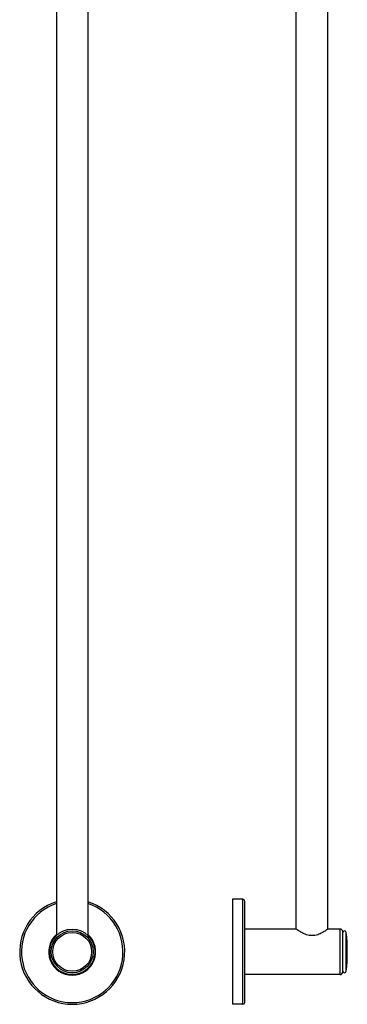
# Model space of a CAD drawing. Header units: millimetres. Extents: x 22 to 369, y -437 to 1899.
# Tile 6 of 9: x 98 to 286, y 739 to 1301. Entities that reach past the tile are written whole.
import ezdxf

# ---------------------------------------------------------------- set-up
doc = ezdxf.new("R2010")
doc.units = ezdxf.units.MM
doc.header["$LTSCALE"] = 46.255
doc.layers.get('0').update_dxf_attribs({"linetype": 'CONTINUOUS'})
doc.layers.add('ACHSEN', color=7, linetype='CONTINUOUS')

msp = doc.modelspace()

# ---------------------------------------------------------------- linework, layer by layer
at = {"color": 7, "linetype": 'CONTINUOUS'}
for p, q in [((119.48, 1313.07), (119.48, 778.1)), ((137.48, 1313.07), (137.48, 778.11)), ((226.01, 798.73), (220.01, 798.73)), ((227.01, 739.73), (227.01, 797.73)), ((283.01, 757.23), (283.01, 780.23)), ((281.51, 755.73), (227.01, 755.73)), ((226.01, 738.73), (220.01, 738.73))]:
    msp.add_line(p, q, dxfattribs=at)
at = {"color": 9, "linetype": 'CONTINUOUS'}
for p, q in [((226.01, 738.73), (226.01, 798.73)), ((281.51, 755.73), (281.51, 781.73))]:
    msp.add_line(p, q, dxfattribs=at)
at = {"color": 7, "linetype": 'CONTINUOUS'}
msp.add_circle((128.48, 768.73), 13, dxfattribs=at)
for centre, radius, start, end in [((128.48, 768.73), 30, 107.4508, 72.5493), ((226.01, 797.73), 1, 0, 90), ((128.48, 768.73), 13.4, 132.2052, 47.7947), ((128.48, 768.73), 13.1, 133.4235, 46.5767), ((281.51, 780.23), 1.5, 0, 90), ((281.51, 757.23), 1.5, 270, 360), ((226.01, 739.73), 1, 270, 360)]:
    msp.add_arc(centre, radius, start, end, dxfattribs=at)
at = {"color": 9, "linetype": 'CONTINUOUS'}
msp.add_arc((128.48, 768.73), 29, 108.0683, 71.9318, dxfattribs=at)
at = {"layer": 'ACHSEN', "color": 7, "linetype": 'CONTINUOUS'}
for p, q in [((256.51, 781.73), (256.51, 1318.73)), ((274.51, 781.73), (274.51, 1318.73)), ((220.01, 798.73), (220.01, 738.73)), ((256.36, 781.73), (227.01, 781.73)), ((256.51, 781.62), (256.36, 781.73)), ((274.66, 781.73), (274.51, 781.62)), ((281.51, 781.73), (274.66, 781.73))]:
    msp.add_line(p, q, dxfattribs=at)
at = {"layer": 'ACHSEN', "color": 9, "linetype": 'CONTINUOUS'}
msp.add_line((285.01, 757.62), (285.01, 779.84), dxfattribs=at)
at = {"layer": 'ACHSEN', "color": 7, "linetype": 'CONTINUOUS'}
msp.add_circle((128.48, 768.73), 12, dxfattribs=at)
at = {"layer": 'ACHSEN', "color": 9, "linetype": 'CONTINUOUS'}
msp.add_circle((128.48, 768.73), 11.11, dxfattribs=at)
at = {"layer": 'ACHSEN', "color": 7, "linetype": 'CONTINUOUS'}
for centre, radius, start, end in [((284.01, 779.73), 1, 6.3794, 180), ((185.62, 768.73), 100, 353.6206, 6.3794), ((284.01, 757.73), 1, 180, 353.6206)]:
    msp.add_arc(centre, radius, start, end, dxfattribs=at)
for points, knots in [([(265.51, 777.96), (264.96, 777.96), (263.87, 778.06), (262.33, 778.46), (260.92, 779.02), (259.35, 779.8), (257.9, 780.68), (256.88, 781.37), (256.51, 781.62)], [0, 0, 0, 0, 0.16761, 0.330242, 0.484245, 0.626655, 0.862485, 1, 1, 1, 1]), ([(274.51, 781.62), (274.14, 781.37), (273.12, 780.68), (271.67, 779.8), (270.1, 779.02), (268.7, 778.46), (267.15, 778.06), (266.06, 777.96), (265.51, 777.96)], [0, 0, 0, 0, 0.137546, 0.373381, 0.515787, 0.669782, 0.832404, 1, 1, 1, 1])]:
    msp.add_open_spline(points, degree=3, knots=knots, dxfattribs=at)

doc.saveas('drawing.dxf')
